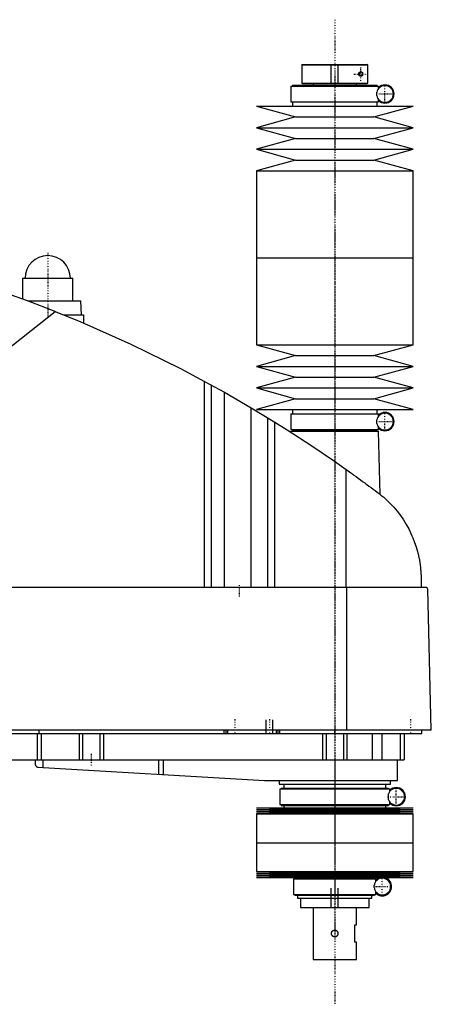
# Model space of a CAD drawing. Extents: x -181 to 906, y -1 to 896.
# Tile 3 of 3: x 669 to 906, y 330 to 896. Entities that reach past the tile are written whole.
import ezdxf

# ---------------------------------------------------------------- set-up
doc = ezdxf.new("R2010")
doc.units = 0
doc.linetypes.add('CENTER', pattern=[1.5, 0.45, -0.5, 0.05, -0.5])
for name, color, linetype in [('AM_0', 7, 'CONTINUOUS'), ('AM_10', 7, 'CONTINUOUS'), ('AM_7', 7, 'CENTER')]:
    doc.layers.add(name, color=color, linetype=linetype)

msp = doc.modelspace()

# ---------------------------------------------------------------- linework, layer by layer
at = {"layer": 'AM_0', "color": 7, "linetype": 'CONTINUOUS'}
for p, q in [((831.3, 870.5), (831, 870.2)), ((831, 870.2), (831, 859.8)), ((831, 870.2), (868.99, 870.2)), ((831.3, 870.5), (868.68, 870.5)), ((868.99, 870.2), (868.68, 870.5)), ((868.99, 859.8), (868.99, 870.2)), ((824.85, 858), (824.85, 849)), ((824.85, 858), (875.15, 858)), ((825.65, 858.5), (825.65, 858)), ((825.65, 858.5), (874.35, 858.5)), ((831, 859.8), (831.3, 859.5)), ((831, 859.8), (868.99, 859.8)), ((831.3, 859.5), (868.68, 859.5)), ((837.5, 859.5), (837.5, 858.5)), ((862.5, 858.5), (862.5, 859.5)), ((868.68, 859.5), (868.99, 859.8)), ((874.35, 858), (874.35, 858.5)), ((875.15, 856.56), (875.15, 858)), ((874.16, 852.5), (874.16, 854.5)), ((875.15, 849), (875.15, 850.44)), ((805, 846.5), (827.5, 840.3)), ((805, 846.5), (895, 846.5)), ((824.85, 849), (875.15, 849)), ((825.65, 849), (825.65, 846.5)), ((872.5, 840.3), (895, 846.5)), ((874.35, 846.5), (874.35, 849)), ((827.5, 840.3), (805, 834.1)), ((827.5, 840.3), (872.5, 840.3)), ((895, 834.1), (872.5, 840.3)), ((805, 834.1), (827.5, 827.9)), ((805, 834.1), (895, 834.1)), ((872.5, 827.9), (895, 834.1)), ((827.5, 827.9), (805, 821.7)), ((827.5, 827.9), (872.5, 827.9)), ((895, 821.7), (872.5, 827.9)), ((805, 821.7), (827.5, 815.5)), ((805, 821.7), (895, 821.7)), ((872.5, 815.5), (895, 821.7)), ((827.5, 815.5), (805, 809.3)), ((827.5, 815.5), (872.5, 815.5)), ((895, 809.3), (872.5, 815.5)), ((805, 809.3), (805, 759.25)), ((805, 809.3), (895, 809.3)), ((895, 759.25), (895, 809.3)), ((805, 759.25), (805, 709.2)), ((805, 759.25), (895, 759.25)), ((805, 759.25), (895, 759.25)), ((895, 709.2), (895, 759.25)), ((670.5, 747.5), (670.5, 735.67)), ((670.5, 747.5), (699.5, 747.5)), ((699.5, 734.5), (699.5, 747.5)), ((673.65, 734.5), (704, 734.5)), ((704.5, 726.5), (704, 734.5)), ((545.22, 614.75), (689.33, 728.44)), ((694.16, 726.5), (705.65, 726.5)), ((705.65, 726.5), (705.65, 721.73)), ((805, 709.2), (827.5, 703)), ((805, 709.2), (895, 709.2)), ((872.5, 703), (895, 709.2)), ((827.5, 703), (805, 696.8)), ((827.5, 703), (872.5, 703)), ((895, 696.8), (872.5, 703)), ((805, 696.8), (827.5, 690.6)), ((805, 696.8), (895, 696.8)), ((872.5, 690.6), (895, 696.8)), ((775.22, 569.6), (775.22, 688.17)), ((775.22, 688.17), (786.56, 681.89)), ((779.22, 569.6), (779.22, 685.98)), ((827.5, 690.6), (805, 684.4)), ((827.5, 690.6), (872.5, 690.6)), ((895, 684.4), (872.5, 690.6)), ((786.56, 569.6), (786.56, 681.89)), ((786.56, 681.89), (801.96, 672.97)), ((805, 684.4), (827.5, 678.2)), ((805, 684.4), (895, 684.4)), ((872.5, 678.2), (895, 684.4)), ((827.5, 678.2), (805, 672)), ((827.5, 678.2), (872.5, 678.2)), ((895, 672), (872.5, 678.2)), ((801.96, 569.6), (801.96, 672.97)), ((801.96, 672.97), (815.65, 664.64)), ((805, 672), (895, 672)), ((824.85, 669.5), (824.85, 660.5)), ((824.85, 669.5), (875.15, 669.5)), ((825.65, 672), (825.65, 669.5)), ((874.35, 669.5), (874.35, 672)), ((875.15, 668.06), (875.15, 669.5)), ((811.52, 569.6), (811.52, 667.2)), ((815.65, 569.6), (815.65, 664.64)), ((874.16, 664), (874.16, 666)), ((824.83, 659.5), (824.81, 658.86)), ((824.83, 659.5), (875.17, 659.5)), ((824.85, 660.5), (875.15, 660.5)), ((825.65, 660.5), (825.65, 660)), ((825.65, 660), (874.35, 660)), ((825.83, 660), (825.83, 659.5)), ((874.17, 659.5), (874.17, 660)), ((874.35, 660), (874.35, 660.5)), ((875.15, 660.5), (875.15, 661.94)), ((876.04, 623.15), (875.17, 659.5)), ((856.53, 569.6), (856.53, 637.45)), ((899.63, 575.62), (899.77, 569.6)), ((902.45, 569.6), (332.05, 569.6)), ((857.01, 487.5), (857.01, 569.6)), ((905.5, 487.5), (903.45, 568.63)), ((905.5, 487.5), (328.96, 487.5)), ((680, 485.5), (680, 487.5)), ((786.5, 485.5), (786.5, 487.5)), ((787.5, 485.5), (787.5, 487.5)), ((788.5, 485.5), (788.5, 487.5)), ((816.5, 485.5), (816.5, 487.5)), ((817.5, 485.5), (817.5, 487.5)), ((818.5, 485.5), (818.5, 487.5)), ((850, 485.5), (850, 487.5)), ((900, 485.5), (900, 487.5)), ((360, 485.5), (900, 485.5)), ((678.85, 485.5), (678.85, 470.5)), ((681.18, 485.5), (681.18, 470.5)), ((703, 485.5), (703, 470.5)), ((705, 485.5), (705, 470.5)), ((715, 485.5), (715, 470.5)), ((717, 485.5), (717, 470.5)), ((843, 485.5), (843, 470.5)), ((845, 485.5), (845, 470.5)), ((855, 485.5), (855, 470.5)), ((857, 485.5), (857, 470.5)), ((871.56, 485.5), (871.56, 470.5)), ((877.09, 485.5), (877.09, 470.5)), ((887.69, 485.5), (887.69, 470.5)), ((890, 485.5), (890, 470.5)), ((582, 470.5), (890, 470.5)), ((677.8, 470.5), (677.8, 467.74)), ((682.14, 470.5), (682.14, 466.1)), ((748.68, 470.5), (748.68, 462.14)), ((751.33, 470.5), (751.33, 461.99)), ((850, 470.5), (850, 458.5)), ((886, 458.5), (886, 470.5)), ((679.14, 466.27), (809.7, 458.52)), ((810.3, 458.5), (886, 458.5)), ((818, 458.5), (818, 456.5)), ((818, 456.5), (882, 456.5)), ((818.35, 453.7), (818.35, 444.7)), ((818.35, 453.7), (881.65, 453.7)), ((819.15, 454.2), (819.15, 453.7)), ((819.15, 454.2), (880.85, 454.2)), ((820.65, 456.5), (820.65, 454.2)), ((879.35, 454.2), (879.35, 456.5)), ((880.85, 453.7), (880.85, 454.2)), ((881.65, 452.26), (881.65, 453.7)), ((882, 456.5), (882, 458.5)), ((880.87, 447.49), (880.87, 450.91)), ((805, 442.75), (827.5, 442.18)), ((805, 442.75), (895, 442.75)), ((827.5, 442.18), (805, 441.61)), ((818.35, 444.7), (881.65, 444.7)), ((819.15, 444.7), (819.15, 444.2)), ((819.15, 444.2), (880.85, 444.2)), ((820.65, 444.2), (820.65, 442.75)), ((827.5, 442.18), (872.5, 442.18)), ((872.5, 442.18), (895, 442.75)), ((895, 441.61), (872.5, 442.18)), ((879.35, 442.75), (879.35, 444.2)), ((880.85, 444.2), (880.85, 444.7)), ((881.65, 444.7), (881.65, 446.14)), ((805, 441.61), (827.5, 441.04)), ((805, 441.61), (895, 441.61)), ((827.5, 441.04), (805, 440.47)), ((805, 440.47), (827.5, 439.9)), ((805, 440.47), (895, 440.47)), ((827.5, 439.9), (805, 439.33)), ((805, 439.33), (805, 422.75)), ((805, 439.33), (895, 439.33)), ((827.5, 441.04), (872.5, 441.04)), ((827.5, 439.9), (872.5, 439.9)), ((872.5, 441.04), (895, 441.61)), ((895, 440.47), (872.5, 441.04)), ((872.5, 439.9), (895, 440.47)), ((895, 439.33), (872.5, 439.9)), ((895, 422.75), (895, 439.33)), ((805, 422.75), (895, 422.75)), ((805, 422.75), (805, 406.17)), ((805, 422.75), (895, 422.75)), ((895, 406.17), (895, 422.75)), ((805, 406.17), (827.5, 405.6)), ((805, 406.17), (895, 406.17)), ((827.5, 405.6), (805, 405.03)), ((805, 405.03), (827.5, 404.46)), ((805, 405.03), (895, 405.03)), ((827.5, 404.46), (805, 403.89)), ((805, 403.89), (827.5, 403.32)), ((805, 403.89), (895, 403.89)), ((827.5, 403.32), (805, 402.75)), ((805, 402.75), (895, 402.75)), ((827.15, 402.5), (827.15, 402)), ((827.15, 402.5), (872.85, 402.5)), ((827.5, 405.6), (872.5, 405.6)), ((827.5, 404.46), (872.5, 404.46)), ((827.5, 403.32), (872.5, 403.32)), ((828.65, 402.75), (828.65, 402.5)), ((871.35, 402.5), (871.35, 402.75)), ((872.5, 405.6), (895, 406.17)), ((895, 405.03), (872.5, 405.6)), ((872.5, 404.46), (895, 405.03)), ((895, 403.89), (872.5, 404.46)), ((872.5, 403.32), (895, 403.89)), ((895, 402.75), (872.5, 403.32)), ((872.85, 402), (872.85, 402.5)), ((826.35, 402), (826.35, 393)), ((826.35, 402), (873.65, 402)), ((872.59, 396.88), (872.59, 398.12)), ((873.65, 400.56), (873.65, 402)), ((826.35, 393), (873.65, 393)), ((827.15, 393), (827.15, 392.5)), ((827.15, 392.5), (872.85, 392.5)), ((828.65, 392.5), (828.65, 390.8)), ((871.35, 390.8), (871.35, 392.5)), ((872.85, 392.5), (872.85, 393)), ((873.65, 393), (873.65, 394.44)), ((828.65, 390.8), (871.35, 390.8)), ((830.25, 390.8), (830.25, 385.5)), ((830.25, 385.5), (869.75, 385.5)), ((837.5, 385.5), (837.5, 355.5)), ((862.5, 375.5), (862.5, 385.5)), ((869.75, 385.5), (869.75, 390.8)), ((861.5, 375.5), (862.5, 375.5)), ((861.5, 365.5), (861.5, 375.5)), ((862.5, 365.5), (861.5, 365.5)), ((862.5, 355.5), (862.5, 365.5)), ((837.5, 355.5), (862.5, 355.5))]:
    msp.add_line(p, q, dxfattribs=at)
for points in [[(866.01, 864.27, 0), (866, 864.25, 0), (865.96, 864.2, 0), (865.93, 864.16, 0), (865.91, 864.14, 0), (865.89, 864.12, 0), (865.85, 864.08, 0), (865.81, 864.05, 0), (865.77, 864.01, 0), (865.73, 863.98, 0), (865.68, 863.95, 0), (865.66, 863.94, 0), (865.64, 863.93, 0), (865.59, 863.9, 0), (865.55, 863.88, 0), (865.5, 863.85, 0), (865.45, 863.83, 0), (865.41, 863.82, 0), (865.38, 863.81, 0), (865.36, 863.8, 0), (865.31, 863.79, 0), (865.26, 863.78, 0), (865.24, 863.77, 0), (865.21, 863.77, 0), (865.16, 863.76, 0), (865.11, 863.76, 0), (865.09, 863.75, 0), (865.06, 863.75, 0), (865.02, 863.75, 0), (864.97, 863.75, 0), (864.92, 863.75, 0), (864.87, 863.76, 0), (864.82, 863.76, 0), (864.79, 863.77, 0), (864.77, 863.77, 0), (864.72, 863.78, 0), (864.66, 863.8, 0), (864.61, 863.81, 0), (864.56, 863.83, 0), (864.51, 863.85, 0), (864.48, 863.86, 0), (864.46, 863.87, 0), (864.41, 863.9, 0), (864.36, 863.93, 0), (864.31, 863.96, 0), (864.26, 863.99, 0), (864.21, 864.03, 0), (864.19, 864.05, 0), (864.16, 864.07, 0), (864.12, 864.11, 0), (864.08, 864.16, 0), (864.03, 864.21, 0), (863.99, 864.26, 0), (863.95, 864.32, 0), (863.94, 864.35, 0), (863.92, 864.38, 0), (863.9, 864.41, 0), (863.89, 864.42, 0), (863.89, 864.43, 0), (863.88, 864.44, 0), (863.88, 864.45, 0), (863.87, 864.46, 0), (863.87, 864.47, 0), (863.86, 864.48, 0), (863.86, 864.49, 0), (863.85, 864.5, 0), (863.85, 864.51, 0), (863.85, 864.51, 0), (863.84, 864.53, 0), (863.84, 864.54, 0), (863.83, 864.55, 0), (863.83, 864.56, 0), (863.83, 864.57, 0), (863.82, 864.58, 0), (863.82, 864.58, 0), (863.82, 864.6, 0), (863.81, 864.61, 0), (863.81, 864.62, 0), (863.8, 864.63, 0), (863.8, 864.65, 0), (863.8, 864.65, 0), (863.8, 864.66, 0), (863.79, 864.67, 0), (863.79, 864.68, 0), (863.79, 864.7, 0), (863.78, 864.71, 0), (863.78, 864.72, 0), (863.78, 864.73, 0), (863.78, 864.73, 0), (863.78, 864.75, 0), (863.77, 864.76, 0), (863.77, 864.77, 0), (863.77, 864.77, 0), (863.77, 864.79, 0), (863.77, 864.8, 0), (863.77, 864.8, 0), (863.76, 864.81, 0), (863.76, 864.82, 0), (863.76, 864.84, 0), (863.76, 864.85, 0), (863.76, 864.86, 0), (863.76, 864.88, 0), (863.76, 864.88, 0), (863.75, 864.89, 0), (863.75, 864.9, 0), (863.75, 864.92, 0), (863.75, 864.93, 0), (863.75, 864.94, 0), (863.75, 864.95, 0), (863.75, 864.96, 0), (863.75, 864.97, 0), (863.75, 864.98, 0), (863.75, 864.99, 0), (863.75, 865, 0), (863.75, 865.01, 0), (863.75, 865.02, 0), (863.75, 865.03, 0), (863.75, 865.04, 0), (863.75, 865.05, 0), (863.75, 865.06, 0), (863.75, 865.07, 0), (863.75, 865.08, 0), (863.75, 865.1, 0), (863.75, 865.11, 0), (863.76, 865.12, 0), (863.76, 865.12, 0), (863.76, 865.14, 0), (863.76, 865.15, 0), (863.76, 865.16, 0), (863.76, 865.18, 0), (863.76, 865.19, 0), (863.77, 865.2, 0), (863.77, 865.2, 0), (863.77, 865.21, 0), (863.77, 865.23, 0), (863.77, 865.23, 0), (863.77, 865.24, 0), (863.78, 865.25, 0), (863.78, 865.27, 0), (863.78, 865.27, 0), (863.78, 865.28, 0), (863.78, 865.29, 0), (863.79, 865.3, 0), (863.79, 865.32, 0), (863.79, 865.33, 0), (863.8, 865.34, 0), (863.8, 865.35, 0), (863.8, 865.35, 0), (863.8, 865.37, 0), (863.81, 865.38, 0), (863.81, 865.39, 0), (863.82, 865.4, 0), (863.82, 865.42, 0), (863.82, 865.42, 0), (863.83, 865.43, 0), (863.83, 865.44, 0), (863.83, 865.45, 0), (863.84, 865.46, 0), (863.84, 865.47, 0), (863.85, 865.49, 0), (863.85, 865.49, 0), (863.85, 865.5, 0), (863.86, 865.51, 0), (863.86, 865.52, 0), (863.87, 865.53, 0), (863.87, 865.54, 0), (863.88, 865.55, 0), (863.88, 865.56, 0), (863.89, 865.57, 0), (863.89, 865.58, 0), (863.9, 865.59, 0), (863.92, 865.62, 0), (863.94, 865.65, 0), (863.95, 865.68, 0), (863.99, 865.74, 0), (864.03, 865.79, 0), (864.08, 865.84, 0), (864.12, 865.89, 0), (864.16, 865.93, 0), (864.19, 865.95, 0), (864.21, 865.97, 0), (864.26, 866.01, 0), (864.31, 866.04, 0), (864.36, 866.07, 0), (864.41, 866.1, 0), (864.46, 866.13, 0), (864.48, 866.14, 0), (864.51, 866.15, 0), (864.56, 866.17, 0), (864.61, 866.19, 0), (864.66, 866.2, 0), (864.72, 866.22, 0), (864.77, 866.23, 0), (864.79, 866.23, 0), (864.82, 866.24, 0), (864.87, 866.24, 0), (864.92, 866.25, 0), (864.97, 866.25, 0), (865.02, 866.25, 0), (865.06, 866.25, 0), (865.09, 866.25, 0), (865.11, 866.24, 0), (865.16, 866.24, 0), (865.21, 866.23, 0), (865.24, 866.23, 0), (865.26, 866.22, 0), (865.31, 866.21, 0), (865.36, 866.2, 0), (865.38, 866.19, 0), (865.41, 866.18, 0), (865.45, 866.17, 0), (865.5, 866.15, 0), (865.55, 866.12, 0), (865.59, 866.1, 0), (865.64, 866.07, 0), (865.66, 866.06, 0), (865.68, 866.05, 0), (865.73, 866.02, 0), (865.77, 865.99, 0), (865.81, 865.95, 0), (865.85, 865.92, 0), (865.89, 865.88, 0), (865.91, 865.86, 0), (865.93, 865.84, 0), (865.96, 865.8, 0), (866, 865.75, 0), (866.01, 865.73, 0)], [(689.33, 728.44, 0), (673.4, 734.59, 0), (641.19, 745.86, 0), (608.52, 755.74, 0), (592.03, 760.16, 0)], [(689.33, 728.44, 0), (703.96, 722.45, 0), (732.87, 709.58, 0), (761.24, 695.59, 0), (775.22, 688.17, 0)], [(815.65, 664.64, 0), (822.58, 660.29, 0), (836.3, 651.36, 0), (849.84, 642.16, 0), (856.53, 637.45, 0)], [(856.53, 637.45, 0), (857.18, 637, 0), (858.46, 636.08, 0), (859.75, 635.16, 0), (860.38, 634.7, 0), (861.02, 634.24, 0), (862.29, 633.33, 0), (863.54, 632.42, 0), (864.79, 631.51, 0), (866.03, 630.6, 0), (867.25, 629.7, 0), (867.86, 629.26, 0), (868.47, 628.81, 0), (869.67, 627.92, 0), (870.86, 627.04, 0), (872.03, 626.16, 0), (873.19, 625.3, 0), (874.33, 624.44, 0), (874.89, 624.01, 0), (875.45, 623.59, 0), (876.56, 622.75, 0), (877.65, 621.93, 0), (878.19, 621.52, 0)], [(878.19, 621.52, 0), (879.41, 620.42, 0), (881.74, 618.15, 0), (883.91, 615.81, 0), (884.94, 614.61, 0), (885.93, 613.4, 0), (887.8, 610.92, 0), (889.52, 608.41, 0), (891.09, 605.85, 0), (892.52, 603.27, 0), (893.8, 600.67, 0), (894.38, 599.37, 0), (894.93, 598.07, 0), (895.93, 595.48, 0), (896.8, 592.89, 0), (897.54, 590.32, 0), (898.16, 587.76, 0), (898.67, 585.21, 0), (898.88, 583.94, 0), (899.07, 582.67, 0), (899.26, 581.15, 0), (899.31, 580.72, 0), (899.35, 580.27, 0), (899.37, 580.05, 0), (899.39, 579.83, 0), (899.43, 579.37, 0), (899.47, 578.91, 0), (899.5, 578.44, 0), (899.53, 577.96, 0), (899.56, 577.47, 0), (899.58, 577.22, 0), (899.59, 576.97, 0), (899.61, 576.44, 0), (899.63, 575.9, 0), (899.63, 575.62, 0)], [(903.45, 568.63, 0), (903.45, 568.63, 0), (903.45, 568.63, 0), (903.45, 568.64, 0), (903.45, 568.64, 0), (903.45, 568.64, 0), (903.45, 568.65, 0), (903.45, 568.65, 0), (903.45, 568.66, 0), (903.45, 568.67, 0), (903.45, 568.67, 0), (903.45, 568.67, 0), (903.45, 568.68, 0), (903.45, 568.68, 0), (903.45, 568.69, 0), (903.45, 568.69, 0), (903.45, 568.7, 0), (903.44, 568.7, 0), (903.44, 568.71, 0), (903.44, 568.71, 0), (903.44, 568.71, 0), (903.44, 568.72, 0), (903.44, 568.72, 0), (903.44, 568.72, 0), (903.44, 568.73, 0), (903.44, 568.73, 0), (903.44, 568.74, 0), (903.44, 568.74, 0), (903.44, 568.74, 0), (903.44, 568.75, 0), (903.44, 568.75, 0), (903.44, 568.76, 0), (903.44, 568.76, 0), (903.44, 568.77, 0), (903.44, 568.77, 0), (903.43, 568.77, 0), (903.43, 568.78, 0), (903.43, 568.79, 0), (903.43, 568.82, 0), (903.42, 568.84, 0), (903.41, 568.87, 0), (903.41, 568.88, 0), (903.41, 568.89, 0), (903.4, 568.91, 0), (903.39, 568.93, 0), (903.39, 568.95, 0), (903.38, 568.97, 0), (903.37, 568.99, 0), (903.37, 569, 0), (903.36, 569.01, 0), (903.35, 569.03, 0), (903.35, 569.04, 0), (903.34, 569.05, 0), (903.34, 569.06, 0), (903.33, 569.08, 0), (903.32, 569.09, 0), (903.32, 569.1, 0), (903.31, 569.11, 0), (903.3, 569.12, 0), (903.3, 569.13, 0), (903.27, 569.18, 0), (903.21, 569.24, 0), (903.16, 569.3, 0), (903.1, 569.36, 0), (903.05, 569.4, 0), (903.02, 569.42, 0), (902.99, 569.44, 0), (902.93, 569.48, 0), (902.86, 569.51, 0), (902.8, 569.54, 0), (902.74, 569.56, 0), (902.67, 569.57, 0), (902.64, 569.58, 0), (902.61, 569.59, 0), (902.54, 569.6, 0), (902.48, 569.6, 0), (902.45, 569.6, 0)], [(677.8, 467.74, 0), (677.8, 467.74, 0), (677.8, 467.73, 0), (677.8, 467.73, 0), (677.8, 467.73, 0), (677.8, 467.73, 0), (677.8, 467.72, 0), (677.8, 467.72, 0), (677.81, 467.71, 0), (677.81, 467.7, 0), (677.81, 467.69, 0), (677.81, 467.69, 0), (677.81, 467.68, 0), (677.82, 467.67, 0), (677.82, 467.66, 0), (677.82, 467.65, 0), (677.83, 467.64, 0), (677.83, 467.62, 0), (677.83, 467.62, 0), (677.83, 467.61, 0), (677.84, 467.6, 0), (677.84, 467.58, 0), (677.84, 467.58, 0), (677.86, 467.53, 0), (677.89, 467.44, 0), (677.93, 467.34, 0), (677.98, 467.24, 0), (678.04, 467.14, 0), (678.11, 467.04, 0), (678.14, 466.99, 0), (678.18, 466.94, 0), (678.26, 466.84, 0), (678.35, 466.75, 0), (678.45, 466.66, 0), (678.56, 466.57, 0), (678.67, 466.49, 0), (678.73, 466.46, 0), (678.8, 466.42, 0), (678.93, 466.36, 0), (679.07, 466.3, 0), (679.14, 466.27, 0)], [(850, 368.5, 0), (849.97, 368.5, 0), (849.92, 368.5, 0), (849.86, 368.51, 0), (849.84, 368.51, 0), (849.81, 368.51, 0), (849.75, 368.52, 0), (849.7, 368.53, 0), (849.64, 368.54, 0), (849.59, 368.55, 0), (849.53, 368.56, 0), (849.51, 368.57, 0), (849.48, 368.58, 0), (849.43, 368.6, 0), (849.37, 368.62, 0), (849.32, 368.64, 0), (849.27, 368.66, 0), (849.22, 368.69, 0), (849.19, 368.7, 0), (849.17, 368.71, 0), (849.12, 368.74, 0), (849.07, 368.77, 0), (849.04, 368.78, 0), (849.02, 368.8, 0), (848.97, 368.83, 0), (848.93, 368.87, 0), (848.91, 368.88, 0), (848.88, 368.9, 0), (848.84, 368.94, 0), (848.8, 368.97, 0), (848.76, 369.01, 0), (848.72, 369.05, 0), (848.68, 369.09, 0), (848.66, 369.11, 0), (848.65, 369.13, 0), (848.61, 369.17, 0), (848.58, 369.21, 0), (848.54, 369.26, 0), (848.51, 369.3, 0), (848.48, 369.35, 0), (848.46, 369.37, 0), (848.45, 369.4, 0), (848.42, 369.44, 0), (848.39, 369.49, 0), (848.37, 369.54, 0), (848.34, 369.6, 0), (848.32, 369.65, 0), (848.31, 369.67, 0), (848.29, 369.7, 0), (848.27, 369.75, 0), (848.25, 369.81, 0), (848.24, 369.86, 0), (848.22, 369.92, 0), (848.21, 369.97, 0), (848.2, 370, 0), (848.19, 370.03, 0), (848.18, 370.08, 0), (848.17, 370.14, 0), (848.16, 370.2, 0), (848.15, 370.25, 0), (848.15, 370.31, 0), (848.15, 370.34, 0), (848.14, 370.36, 0), (848.14, 370.42, 0), (848.14, 370.47, 0), (848.14, 370.5, 0), (848.14, 370.53, 0), (848.14, 370.58, 0), (848.14, 370.64, 0), (848.15, 370.66, 0), (848.15, 370.69, 0), (848.15, 370.75, 0), (848.16, 370.8, 0), (848.17, 370.86, 0), (848.18, 370.92, 0), (848.19, 370.97, 0), (848.2, 371, 0), (848.21, 371.03, 0), (848.22, 371.08, 0), (848.24, 371.14, 0), (848.25, 371.19, 0), (848.27, 371.25, 0), (848.29, 371.3, 0), (848.31, 371.33, 0), (848.32, 371.35, 0), (848.34, 371.4, 0), (848.37, 371.46, 0), (848.39, 371.51, 0), (848.42, 371.56, 0), (848.45, 371.6, 0), (848.46, 371.63, 0), (848.48, 371.65, 0), (848.51, 371.7, 0), (848.54, 371.74, 0), (848.58, 371.79, 0), (848.61, 371.83, 0), (848.65, 371.87, 0), (848.66, 371.89, 0), (848.68, 371.91, 0), (848.72, 371.95, 0), (848.76, 371.99, 0), (848.8, 372.03, 0), (848.84, 372.06, 0), (848.88, 372.1, 0), (848.91, 372.12, 0), (848.93, 372.13, 0), (848.97, 372.17, 0), (849.02, 372.2, 0), (849.04, 372.22, 0), (849.07, 372.23, 0), (849.12, 372.26, 0), (849.17, 372.29, 0), (849.19, 372.3, 0), (849.22, 372.31, 0), (849.27, 372.34, 0), (849.32, 372.36, 0), (849.37, 372.38, 0), (849.43, 372.4, 0), (849.48, 372.42, 0), (849.51, 372.43, 0), (849.53, 372.44, 0), (849.59, 372.45, 0), (849.64, 372.46, 0), (849.7, 372.47, 0), (849.75, 372.48, 0), (849.81, 372.49, 0), (849.84, 372.49, 0), (849.86, 372.49, 0), (849.92, 372.5, 0), (849.97, 372.5, 0), (850, 372.5, 0)], [(850, 372.5, 0), (850.03, 372.5, 0), (850.08, 372.5, 0), (850.14, 372.49, 0), (850.16, 372.49, 0), (850.19, 372.49, 0), (850.25, 372.48, 0), (850.3, 372.47, 0), (850.36, 372.46, 0), (850.41, 372.45, 0), (850.47, 372.44, 0), (850.49, 372.43, 0), (850.52, 372.42, 0), (850.57, 372.4, 0), (850.63, 372.38, 0), (850.68, 372.36, 0), (850.73, 372.34, 0), (850.78, 372.31, 0), (850.81, 372.3, 0), (850.83, 372.29, 0), (850.88, 372.26, 0), (850.93, 372.23, 0), (850.96, 372.22, 0), (850.98, 372.2, 0), (851.03, 372.17, 0), (851.07, 372.13, 0), (851.09, 372.12, 0), (851.12, 372.1, 0), (851.16, 372.06, 0), (851.2, 372.03, 0), (851.24, 371.99, 0), (851.28, 371.95, 0), (851.32, 371.91, 0), (851.34, 371.89, 0), (851.35, 371.87, 0), (851.39, 371.83, 0), (851.42, 371.79, 0), (851.46, 371.74, 0), (851.49, 371.7, 0), (851.52, 371.65, 0), (851.54, 371.63, 0), (851.55, 371.6, 0), (851.58, 371.56, 0), (851.61, 371.51, 0), (851.63, 371.46, 0), (851.66, 371.4, 0), (851.68, 371.35, 0), (851.69, 371.33, 0), (851.71, 371.3, 0), (851.73, 371.25, 0), (851.75, 371.19, 0), (851.76, 371.14, 0), (851.78, 371.08, 0), (851.79, 371.03, 0), (851.8, 371, 0), (851.81, 370.97, 0), (851.82, 370.91, 0), (851.83, 370.86, 0), (851.84, 370.8, 0), (851.85, 370.75, 0), (851.85, 370.69, 0), (851.85, 370.66, 0), (851.86, 370.64, 0), (851.86, 370.58, 0), (851.86, 370.53, 0), (851.86, 370.5, 0), (851.86, 370.47, 0), (851.86, 370.42, 0), (851.86, 370.36, 0), (851.85, 370.34, 0), (851.85, 370.31, 0), (851.85, 370.25, 0), (851.84, 370.2, 0), (851.83, 370.14, 0), (851.82, 370.08, 0), (851.81, 370.03, 0), (851.8, 370, 0), (851.79, 369.97, 0), (851.78, 369.92, 0), (851.76, 369.86, 0), (851.75, 369.81, 0), (851.73, 369.75, 0), (851.7, 369.7, 0), (851.69, 369.67, 0), (851.68, 369.65, 0), (851.66, 369.59, 0), (851.63, 369.54, 0), (851.61, 369.49, 0), (851.58, 369.44, 0), (851.55, 369.39, 0), (851.53, 369.37, 0), (851.52, 369.35, 0), (851.49, 369.3, 0), (851.46, 369.26, 0), (851.42, 369.21, 0), (851.39, 369.17, 0), (851.35, 369.13, 0), (851.34, 369.11, 0), (851.32, 369.09, 0), (851.28, 369.05, 0), (851.24, 369.01, 0), (851.2, 368.97, 0), (851.16, 368.94, 0), (851.11, 368.9, 0), (851.09, 368.88, 0), (851.07, 368.87, 0), (851.02, 368.83, 0), (850.98, 368.8, 0), (850.95, 368.78, 0), (850.93, 368.77, 0), (850.88, 368.74, 0), (850.83, 368.71, 0), (850.81, 368.7, 0), (850.78, 368.69, 0), (850.73, 368.66, 0), (850.68, 368.64, 0), (850.63, 368.62, 0), (850.57, 368.6, 0), (850.52, 368.58, 0), (850.49, 368.57, 0), (850.46, 368.56, 0), (850.41, 368.55, 0), (850.36, 368.54, 0), (850.3, 368.53, 0), (850.25, 368.52, 0), (850.19, 368.51, 0), (850.16, 368.51, 0), (850.14, 368.51, 0), (850.08, 368.5, 0), (850.03, 368.5, 0), (850, 368.5, 0)]]:
    msp.add_polyline3d(points, dxfattribs=at)
for centre, radius, start, end in [((865, 865), 1.25, 324.2663, 35.7337), ((878.85, 853.5), 4.8, 192.0755, 167.9245), ((878.85, 853.5), 5.25, 225.1897, 134.8103), ((685, 747.5), 13, 0, 180), ((878.85, 665), 4.8, 192.0755, 167.9245), ((878.85, 665), 5.25, 225.1897, 134.8103), ((810.3, 468.5), 10, 266.6, 270), ((885.35, 449.2), 4.8, 200.9129, 159.0871), ((885.35, 449.2), 5.25, 225.1897, 134.8103), ((877.35, 397.5), 4.8, 187.4315, 172.5685), ((877.35, 397.5), 5.38, 102.3808, 133.5014), ((877.35, 397.5), 5.37, 226.4986, 77.6192)]:
    msp.add_arc(centre, radius, start, end, dxfattribs=at)
at = {"layer": 'AM_10', "color": 7, "linetype": 'CONTINUOUS'}
for p, q in [((848, 859.5), (848, 870.5)), ((852, 859.5), (852, 870.5)), ((810.5, 485.5), (810.5, 493.5)), ((814.5, 485.5), (814.5, 493.5)), ((848, 385.5), (848, 396.5)), ((852, 385.5), (852, 396.5))]:
    msp.add_line(p, q, dxfattribs=at)
msp.add_arc((865, 865), 0.974, 75, 15, dxfattribs=at)
at = {"layer": 'AM_7', "color": 4, "linetype": 'CENTER'}
for p, q in [((850, 896.25), (850, 329.75)), ((865, 861.06), (865, 868.94)), ((850, 863.46), (850, 754.29)), ((861.06, 865), (868.94, 865)), ((878.85, 848.46), (878.85, 858.54)), ((873.81, 853.5), (883.89, 853.5)), ((685, 762.2), (685, 724.8)), ((850, 764.21), (850, 655.04)), ((671.35, 747.5), (698.65, 747.5)), ((850, 700.5), (850, 370.5)), ((878.85, 659.96), (878.85, 670.04)), ((873.81, 665), (883.89, 665)), ((795, 570.9), (795, 564.3)), ((792.5, 493.9), (792.5, 485.1)), ((812.5, 493.9), (812.5, 485.1)), ((893.5, 493.9), (893.5, 485.1)), ((710, 473.8), (710, 467.2)), ((850, 458.19), (850, 421.06)), ((885.35, 444.16), (885.35, 454.24)), ((880.31, 449.2), (890.39, 449.2)), ((850, 424.35), (850, 389.2)), ((877.35, 392.46), (877.35, 402.54)), ((872.31, 397.5), (882.39, 397.5))]:
    msp.add_line(p, q, dxfattribs=at)

doc.saveas('drawing.dxf')
